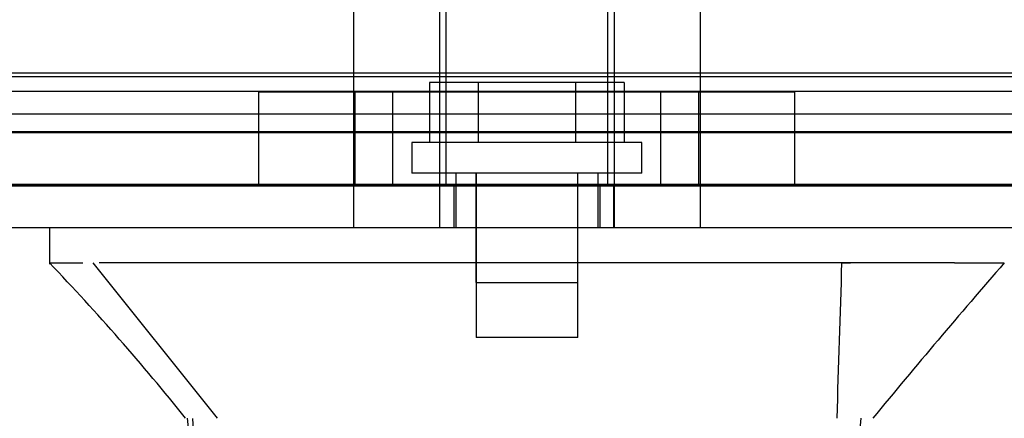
# Model space of a CAD drawing. Header units: inches. Extents: x 1 to 359, y -2 to 239.
# Tile 59 of 79: x 104.584 to 106.831, y 206.138 to 207.049. Entities that reach past the tile are written whole.
import ezdxf
from ezdxf.enums import TextEntityAlignment as Align
from ezdxf.lldxf.tags import DXFTag

# ---------------------------------------------------------------- set-up
doc = ezdxf.new("R2010")
doc.units = ezdxf.units.IN
doc.header["$MEASUREMENT"] = 0
for name, color, linetype in [('COM70220', 7, 'Continuous'), ('COM71195-7', 7, 'Continuous'), ('COM71298-2', 7, 'Continuous'), ('COM71299-2', 7, 'Continuous'), ('Default', 7, 'Continuous'), ('HAN13068', 7, 'Continuous'), ('HAN13068_SCREW', 7, 'Continuous'), ('HAN_NUT', 7, 'Continuous'), ('STD26122', 7, 'Continuous')]:
    doc.layers.add(name, color=color, linetype=linetype)
doc.styles.add('SEACAD_Times_New_Roman', font='times.ttf')
tags = doc.linetypes.add('HIDDEN2', pattern=[0.1875, 0.125, -0.0625]).pattern_tags.tags
tags[6:7] = [DXFTag(74, 4), DXFTag(75, 0), DXFTag(340, '0'), DXFTag(46, 0.0), DXFTag(50, 0.0), DXFTag(44, 0.0), DXFTag(45, 0.0)]
tags[4:5] = [DXFTag(74, 4), DXFTag(75, 0), DXFTag(340, '0'), DXFTag(46, 0.0), DXFTag(50, 0.0), DXFTag(44, 0.0), DXFTag(45, 0.0)]
doc.dimstyles.new('HAMMOND_(STH_-_300x200)', dxfattribs={"dimtxt": 1.5, "dimasz": 1.875, "dimexe": 0.75, "dimexo": 0.75, "dimgap": 0.375, "dimtad": 0, "dimtih": 1, "dimtoh": 1, "dimzin": 0, "dimdsep": 46, "dimtxsty": 'SEACAD_Times_New_Roman', "dimblk1": '_SE_FILLED', "dimblk2": '_SE_FILLED', "dimsah": 1, "dimcen": 0.75, "dimadec": 0, "dimazin": 0, "dimtfac": 0.8, "dimtofl": 0, "dimtmove": 0, "dimatfit": 3, "dimfxl": 1, "dimtolj": 1, "dimtzin": 0, "dimarcsym": 0})

# ---------------------------------------------------------------- blocks, each defined once
blk = doc.blocks.new('SE3')
at = {"layer": 'COM70220', "color": 7, "linetype": 'HIDDEN2'}
for p, q in [((107.6324, 206.918), (81.1644, 206.918)), ((107.6324, 206.672), (81.1644, 206.672)), ((107.6324, 206.67), (81.1644, 206.67)), ((107.6324, 206.669), (81.1644, 206.669))]:
    blk.add_line(p, q, dxfattribs=at)
at = {"layer": 'COM71195-7', "color": 7, "linetype": 'HIDDEN2'}
for p, q in [((108.2084, 206.668), (80.5884, 206.668)), ((105.543, 206.573), (105.543, 206.668)), ((105.5744, 206.668), (105.5744, 206.573)), ((105.9084, 206.573), (105.9084, 206.668)), ((105.9399, 206.573), (105.9399, 206.668))]:
    blk.add_line(p, q, dxfattribs=at)
at = {"layer": 'COM71195-7', "color": 7, "linetype": 'Continuous'}
blk.add_line((108.2084, 206.573), (80.5884, 206.573), dxfattribs=at)
at = {"layer": 'COM71298-2', "color": 7, "linetype": 'HIDDEN2'}
for p, q in [((107.7494, 206.9268), (81.2114, 206.9268)), ((80.9617, 206.8857), (107.9991, 206.8857)), ((107.7494, 206.8332), (81.2114, 206.8332)), ((80.9614, 206.7907), (107.9994, 206.7907))]:
    blk.add_line(p, q, dxfattribs=at)
at = {"layer": 'COM71299-2', "color": 7, "linetype": 'HIDDEN2'}
blk.add_line((80.9614, 206.793), (107.1164, 206.793), dxfattribs=at)
at = {"layer": 'HAN13068', "color": 7, "linetype": 'HIDDEN2'}
for p, q in [((105.3459, 207.275), (105.3459, 206.573)), ((105.5418, 207.275), (105.5418, 206.573)), ((105.941, 207.275), (105.941, 206.573)), ((106.1369, 207.275), (106.1369, 206.573)), ((105.5789, 206.698), (105.5789, 206.573)), ((105.6249, 206.698), (105.6249, 206.448)), ((105.8579, 206.448), (105.8579, 206.698)), ((105.9039, 206.573), (105.9039, 206.698)), ((106.4599, 206.493), (106.4798, 206.493)), ((105.6249, 206.448), (105.8579, 206.448))]:
    blk.add_line(p, q, dxfattribs=at)
at = {"layer": 'HAN13068', "color": 7, "linetype": 'Continuous'}
for p, q in [((104.6515, 206.573), (104.6515, 206.49)), ((104.6515, 206.493), (104.7279, 206.493)), ((104.7505, 206.493), (105.0341, 206.138)), ((104.8426, 206.493), (104.7649, 206.493)), ((106.4599, 206.493), (104.8426, 206.493)), ((106.6402, 206.493), (106.4599, 206.493)), ((106.7179, 206.493), (106.6402, 206.493)), ((106.7179, 206.493), (106.8312, 206.493))]:
    blk.add_line(p, q, dxfattribs=at)
for centre, radius, start, end in [((100.8596, 202.8608), 5.2509, 38.6173, 43.7666), ((118.9471, 195.9487), 16.0617, 138.96729, 140.62542)]:
    blk.add_arc(centre, radius, start, end, dxfattribs=at)
at = {"layer": 'HAN13068', "color": 7, "linetype": 'HIDDEN2'}
blk.add_arc((120.8765, 207.1352), 15.9299, 183.5892, 185.13371, dxfattribs=at)
at = {"layer": 'HAN13068', "color": 7, "linetype": 'Continuous'}
for points in [[(106.4599, 206.493), (106.4562, 206.3747), (106.4524, 206.2563), (106.4487, 206.138)], [(104.9661, 206.138), (105.0226, 205.5964), (105.0791, 205.0549), (105.1356, 204.5133)], [(106.5037, 206.138), (106.4514, 205.5967), (106.3991, 205.0554), (106.3468, 204.5141)]]:
    blk.add_open_spline(points, degree=3, dxfattribs=at)
at = {"layer": 'HAN13068_SCREW', "color": 7, "linetype": 'HIDDEN2'}
for p, q in [((105.6303, 206.905), (105.5191, 206.905)), ((105.5191, 206.905), (105.5191, 206.768)), ((105.8526, 206.905), (105.6303, 206.905)), ((105.6303, 206.905), (105.6303, 206.768)), ((105.9637, 206.905), (105.8526, 206.905)), ((105.8526, 206.905), (105.8526, 206.768)), ((105.9637, 206.905), (105.9637, 206.768)), ((106.0039, 206.768), (105.4789, 206.768)), ((105.4789, 206.768), (105.4789, 206.698)), ((106.0039, 206.698), (106.0039, 206.768)), ((106.0039, 206.698), (105.4789, 206.698)), ((105.6254, 206.698), (105.6254, 206.323)), ((105.8574, 206.323), (105.8574, 206.698)), ((105.8574, 206.323), (105.6254, 206.323))]:
    blk.add_line(p, q, dxfattribs=at)
at = {"layer": 'HAN_NUT', "color": 7, "linetype": 'HIDDEN2'}
for p, q in [((105.4354, 206.883), (105.1294, 206.883)), ((105.1294, 206.668), (105.1294, 206.883)), ((105.3489, 206.883), (105.3489, 206.668)), ((106.0474, 206.883), (105.4354, 206.883)), ((105.4354, 206.668), (105.4354, 206.883)), ((106.3534, 206.883), (106.0474, 206.883)), ((106.0474, 206.668), (106.0474, 206.883)), ((106.1339, 206.668), (106.1339, 206.883)), ((106.3534, 206.668), (106.3534, 206.883))]:
    blk.add_line(p, q, dxfattribs=at)
at = {"layer": 'STD26122', "color": 7, "linetype": 'HIDDEN2'}
for p, q in [((105.5564, 207.633), (105.5564, 206.668)), ((105.9264, 206.668), (105.9264, 207.633))]:
    blk.add_line(p, q, dxfattribs=at)
blk = doc.blocks.new('DMBLK62')
at = {"layer": 'Default', "linetype": 'Continuous', "transparency": 16777216}
for points in [[(82.2734, 201.7735), (82.2734, 202.3985), (80.3984, 202.086)], [(106.5234, 201.7735), (108.3984, 202.086), (106.5234, 202.3985)]]:
    blk.add_hatch(color=7, dxfattribs=at).paths.add_polyline_path(points)
at = {"layer": 'Default', "color": 7, "linetype": 'Continuous', "transparency": 16777216}
for p, q in [((108.3984, 206.3555), (108.3984, 201.336)), ((80.3984, 206.303), (80.3984, 201.336)), ((80.3984, 202.086), (91.3142, 202.086)), ((97.4827, 202.086), (108.3984, 202.086))]:
    blk.add_line(p, q, dxfattribs=at)
at = {"layer": 'Default', "color": 7, "linetype": 'Continuous', "transparency": 16777216, "style": 'SEACAD_Times_New_Roman'}
for s, p in [('28.00', (91.8392, 202.836)), ('DOO', (91.9991, 200.586))]:
    blk.add_text(s, height=1.5, dxfattribs=at).set_placement(p, align=Align.TOP_LEFT)
blk = doc.blocks.new('_SE_FILLED')
at = {"color": 0}
blk.add_line((0, 0), (-1, 0), dxfattribs=at)
blk.add_solid([(0, 0), (-1, -0.1665), (-1, 0.1665), (0, 0)], dxfattribs=at)

msp = doc.modelspace()

# ---------------------------------------------------------------- block references
at = {"layer": 'Default'}
msp.add_blockref('SE3', (0, 0), dxfattribs=at)

# ---------------------------------------------------------------- dimensions: what is measured, and where the dimension line sits
at = {"layer": 'Default', "color": 7, "linetype": 'Continuous'}
dim = msp.add_linear_dim(base=(80.3984, 202.086), p1=(80.3984, 207.053), p2=(108.3984, 207.1055), angle=0.1074, text='\\A1;<>\\PDOO', dimstyle='HAMMOND_(STH_-_300x200)', dxfattribs=at)
dim.commit()
dim.dimension.update_dxf_attribs({"geometry": 'DMBLK62', "text_midpoint": (94.3984, 202.086), "dimtype": 161})

doc.saveas('drawing.dxf')
